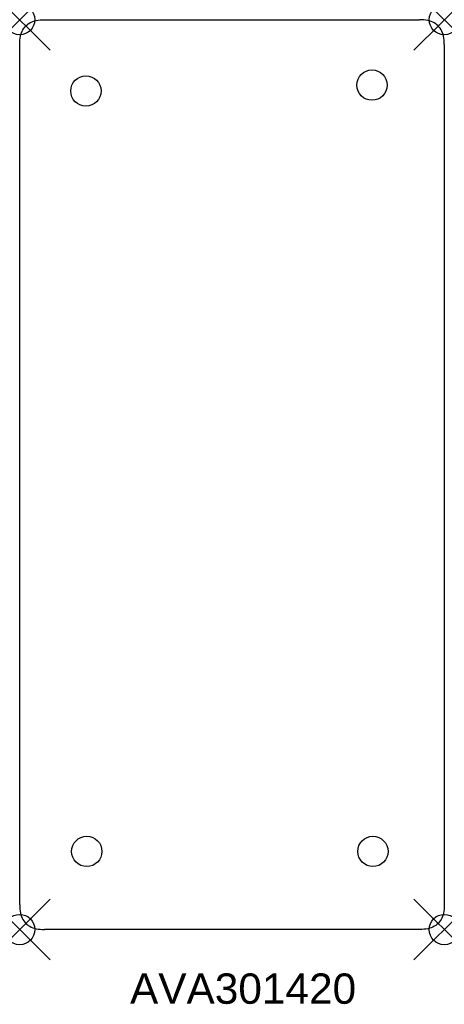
# Model space of a CAD drawing. Extents: x 0 to 14, y -32.5 to 0.
import ezdxf

# ---------------------------------------------------------------- set-up
doc = ezdxf.new("R2010")
doc.units = 0
doc.header["$MEASUREMENT"] = 0
doc.header["$PDMODE"] = 35
doc.header["$PDSIZE"] = 1
doc.layers.add('A-FURN-P-ST', color=2, linetype='Continuous')
doc.layers.add('A-FURN-P-ST-TN', color=2, linetype='Continuous')
doc.styles.get("Standard").update_dxf_attribs({"font": 'arial.ttf'})

msp = doc.modelspace()

# ---------------------------------------------------------------- linework, layer by layer
at = {"layer": 'A-FURN-P-ST'}
for p, q in [((0.741, -0.002), (0.813, 0)), ((0.813, 0), (13.187, 0)), ((13.259, -0.002), (13.187, 0)), ((0.107, -0.329), (0.136, -0.284)), ((0.136, -0.284), (0.168, -0.242)), ((0.168, -0.242), (0.203, -0.203)), ((0.203, -0.203), (0.242, -0.168)), ((0.242, -0.168), (0.284, -0.136)), ((0.284, -0.136), (0.329, -0.107)), ((0.329, -0.107), (0.378, -0.082)), ((0.378, -0.082), (0.43, -0.06)), ((0.43, -0.06), (0.485, -0.042)), ((0.485, -0.042), (0.544, -0.027)), ((0.544, -0.027), (0.606, -0.015)), ((0.606, -0.015), (0.672, -0.007)), ((0.672, -0.007), (0.741, -0.002)), ((13.328, -0.007), (13.259, -0.002)), ((13.394, -0.015), (13.328, -0.007)), ((13.456, -0.027), (13.394, -0.015)), ((13.515, -0.042), (13.456, -0.027)), ((13.57, -0.06), (13.515, -0.042)), ((13.622, -0.082), (13.57, -0.06)), ((13.671, -0.107), (13.622, -0.082)), ((13.716, -0.136), (13.671, -0.107)), ((13.758, -0.168), (13.716, -0.136)), ((13.797, -0.203), (13.758, -0.168)), ((13.832, -0.242), (13.797, -0.203)), ((13.864, -0.284), (13.832, -0.242)), ((13.893, -0.329), (13.864, -0.284)), ((0.007, -0.672), (0.015, -0.606)), ((0.015, -0.606), (0.027, -0.544)), ((0.027, -0.544), (0.042, -0.485)), ((0.042, -0.485), (0.06, -0.43)), ((0.06, -0.43), (0.082, -0.378)), ((0.082, -0.378), (0.107, -0.329)), ((13.918, -0.378), (13.893, -0.329)), ((13.94, -0.43), (13.918, -0.378)), ((13.958, -0.485), (13.94, -0.43)), ((13.973, -0.544), (13.958, -0.485)), ((13.985, -0.606), (13.973, -0.544)), ((13.993, -0.672), (13.985, -0.606)), ((0, -0.813), (0.002, -0.741)), ((0, -29.187), (0, -0.813)), ((0.002, -0.741), (0.007, -0.672)), ((13.998, -0.741), (13.993, -0.672)), ((14, -0.813), (13.998, -0.741)), ((14, -0.813), (14, -29.187)), ((0, -29.187), (0.002, -29.259)), ((14, -29.187), (13.998, -29.259)), ((0.002, -29.259), (0.007, -29.328)), ((0.007, -29.328), (0.015, -29.394)), ((0.015, -29.394), (0.027, -29.456)), ((0.027, -29.456), (0.042, -29.515)), ((0.042, -29.515), (0.06, -29.57)), ((13.958, -29.515), (13.94, -29.57)), ((13.973, -29.456), (13.958, -29.515)), ((13.985, -29.394), (13.973, -29.456)), ((13.993, -29.328), (13.985, -29.394)), ((13.998, -29.259), (13.993, -29.328)), ((0.06, -29.57), (0.082, -29.622)), ((0.082, -29.622), (0.107, -29.671)), ((0.107, -29.671), (0.136, -29.716)), ((0.136, -29.716), (0.168, -29.758)), ((0.168, -29.758), (0.203, -29.797)), ((0.203, -29.797), (0.242, -29.832)), ((0.242, -29.832), (0.284, -29.864)), ((0.284, -29.864), (0.329, -29.893)), ((13.716, -29.864), (13.671, -29.893)), ((13.758, -29.832), (13.716, -29.864)), ((13.797, -29.797), (13.758, -29.832)), ((13.832, -29.758), (13.797, -29.797)), ((13.864, -29.716), (13.832, -29.758)), ((13.893, -29.671), (13.864, -29.716)), ((13.918, -29.622), (13.893, -29.671)), ((13.94, -29.57), (13.918, -29.622)), ((0.329, -29.893), (0.378, -29.918)), ((0.378, -29.918), (0.43, -29.94)), ((0.43, -29.94), (0.485, -29.958)), ((0.485, -29.958), (0.544, -29.973)), ((0.544, -29.973), (0.606, -29.985)), ((0.606, -29.985), (0.672, -29.993)), ((0.672, -29.993), (0.741, -29.998)), ((0.741, -29.998), (0.813, -30)), ((13.187, -30), (0.813, -30)), ((13.259, -29.998), (13.187, -30)), ((13.328, -29.993), (13.259, -29.998)), ((13.394, -29.985), (13.328, -29.993)), ((13.456, -29.973), (13.394, -29.985)), ((13.515, -29.958), (13.456, -29.973)), ((13.57, -29.94), (13.515, -29.958)), ((13.622, -29.918), (13.57, -29.94)), ((13.671, -29.893), (13.622, -29.918))]:
    msp.add_line(p, q, dxfattribs=at)
for centre in [(2.182, -2.351), (11.616, -2.158), (2.212, -27.424), (11.646, -27.424)]:
    msp.add_circle(centre, 0.5, dxfattribs=at)
for p in [(0, 0), (14, 0), (0, -30), (14, -30)]:
    msp.add_point(p, dxfattribs=at)

# ---------------------------------------------------------------- texts
at = {"layer": 'A-FURN-P-ST-TN'}
msp.add_text('AVA301420', height=1, dxfattribs=at).set_placement((3.638, -32.448))

doc.saveas('drawing.dxf')
